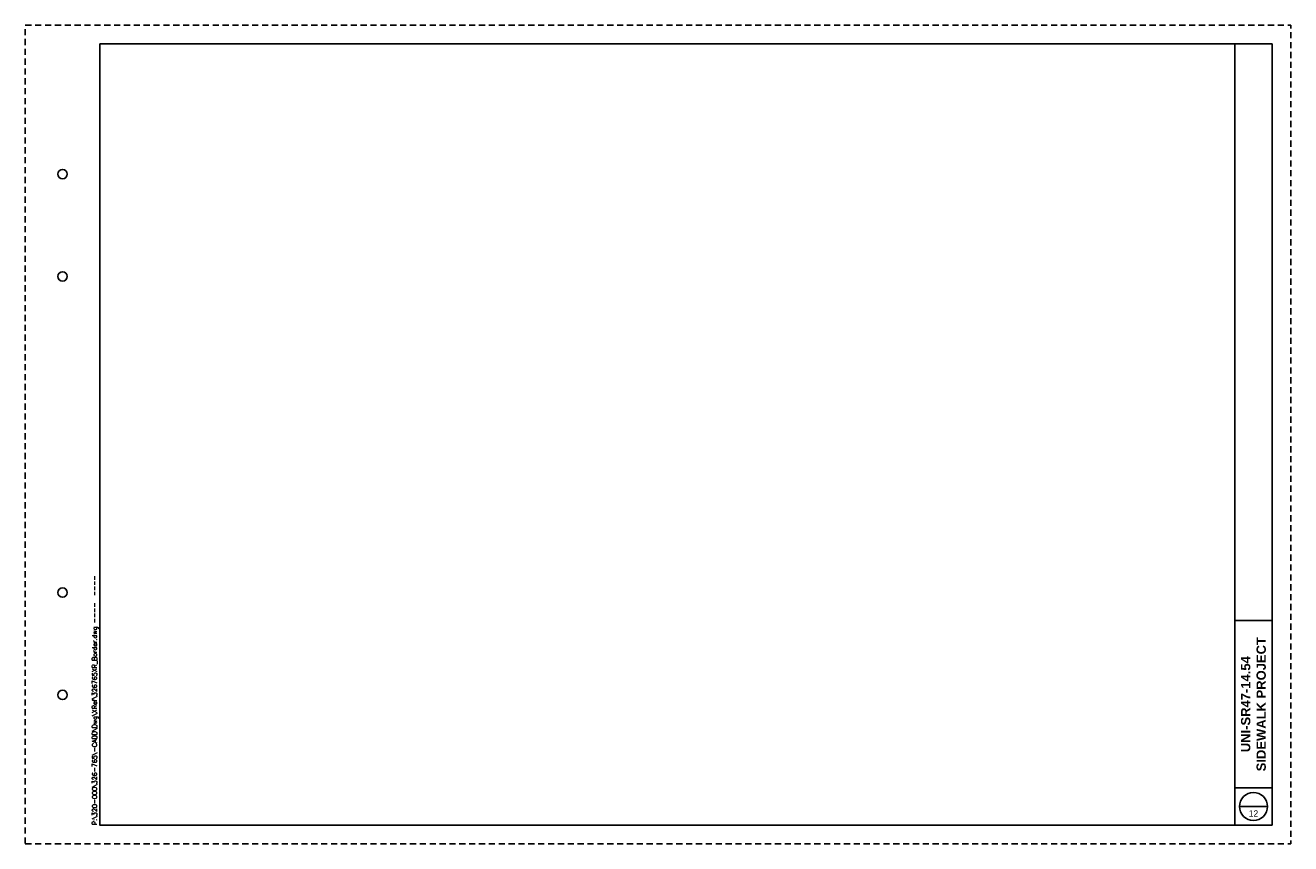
# Model space of a CAD drawing. Header units: feet. Extents: x 0 to 34, y 0 to 22.
import ezdxf

# ---------------------------------------------------------------- set-up
doc = ezdxf.new("R2010")
doc.units = ezdxf.units.FT
doc.header["$MEASUREMENT"] = 0
doc.linetypes.add('OhDOT_USTN3', pattern=[0.22, 0.165, -0.055])
for name, color, linetype in [('SH_Border', 7, 'Continuous'), ('SH_Cut_Line', 7, 'OhDOT_USTN3'), ('SH_Data', 7, 'Continuous'), ('SH_Text', 7, 'Continuous')]:
    doc.layers.add(name, color=color, linetype=linetype)
doc.styles.add('DwgStamp', font='romans.shx')
doc.styles.get("Standard").update_dxf_attribs({"font": 'arial.ttf'})
doc.styles.add('Straight-Sub Title', font='font30.shx', dxfattribs={"height": 0.17})

msp = doc.modelspace()

# ---------------------------------------------------------------- linework, layer by layer
at = {"layer": 'SH_Border', "color": 7, "linetype": 'Continuous'}
for p, q in [((32.5, 0.5), (32.5, 21.5)), ((32.5, 6), (33.5, 6)), ((32.5, 1.5), (33.5, 1.5)), ((32.5, 1.5), (33.5, 1.5))]:
    msp.add_line(p, q, dxfattribs=at)
at = {"layer": 'SH_Border', "color": 7, "linetype": 'Continuous', "flags": 128}
msp.add_lwpolyline([(2, 21.5), (33.5, 21.5), (33.5, 0.5), (2, 0.5), (2, 21.5)], close=True, dxfattribs=at)
at = {"layer": 'SH_Border', "color": 7, "linetype": 'Continuous'}
for centre in [(1, 18), (1, 15.25), (1, 6.75), (1, 4)]:
    msp.add_circle(centre, 0.125, dxfattribs=at)
at = {"layer": 'SH_Cut_Line', "color": 6, "linetype": 'OhDOT_USTN3', "flags": 128}
msp.add_lwpolyline([(0, 0), (34, 0), (34, 22), (0, 22), (0, 0)], close=True, dxfattribs=at)
at = {"layer": 'SH_Data', "color": 7, "linetype": 'Continuous'}
msp.add_line((32.625, 1), (33.375, 1), dxfattribs=at)
msp.add_line((32.625, 1), (33.375, 1), dxfattribs=at)
msp.add_circle((33, 1), 0.375, dxfattribs=at)
msp.add_circle((33, 1), 0.375, dxfattribs=at)

# ---------------------------------------------------------------- texts
at = {"layer": 'SH_Border', "color": 7, "linetype": 'Continuous', "style": 'DwgStamp'}
msp.add_text('P:\\320-000\\326-765\\-CADD\\Dwg\\XRef\\326765XR_Border.dwg ----  ----', height=0.125, rotation=90, dxfattribs=at).set_placement((1.925, 0.5))
at = {"layer": 'SH_Text', "insert": (33, 3.75), "char_height": 0.25, "width": 4.12506, "attachment_point": 5, "rotation": 90}
msp.add_mtext('\\pxqc;{\\fArial|b1|i0|c0|p34;UNI-SR47-14.54 SIDEWALK PROJECT}', dxfattribs=at)
at = {"layer": 'SH_Text', "insert": (33, 0.812), "char_height": 0.17, "width": 0.55468, "attachment_point": 5, "style": 'Straight-Sub Title'}
msp.add_mtext('\\pxqc;12', dxfattribs=at)

doc.saveas('drawing.dxf')
